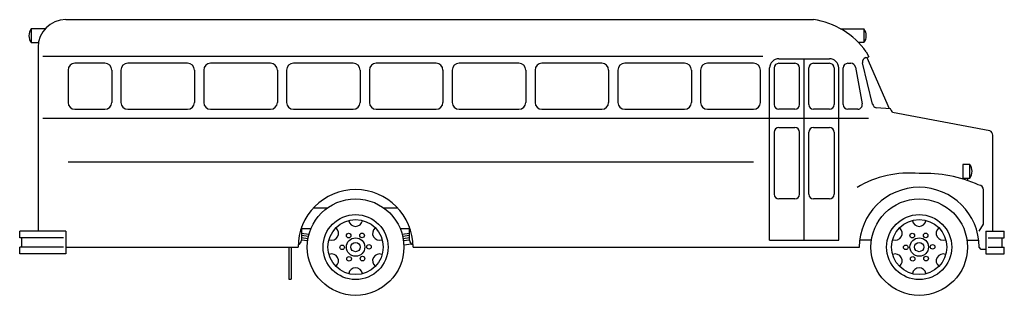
# Model space of a CAD drawing. Extents: x 1523 to 1951, y 1070 to 1190.
import ezdxf

# ---------------------------------------------------------------- set-up
doc = ezdxf.new("R2010")
doc.units = 0
doc.layers.get('0').update_dxf_attribs({"linetype": 'CONTINUOUS'})
doc.layers.add('CAR_DTL', color=7, linetype='CONTINUOUS')

msp = doc.modelspace()

# ---------------------------------------------------------------- linework, layer by layer
at = {"color": 0}
for p, q in [((1543, 1190), (1868, 1190)), ((1531, 1178), (1531, 1098)), ((1890.8, 1173.47), (1892.04, 1173.8)), ((1891, 1176), (1892.04, 1173.8)), ((1891.2, 1173.58), (1900.93, 1151.27)), ((1560, 1171), (1547, 1171)), ((1596, 1171), (1570, 1171)), ((1632, 1171), (1606, 1171)), ((1668, 1171), (1642, 1171)), ((1704, 1171), (1678, 1171)), ((1740, 1171), (1714, 1171)), ((1776, 1171), (1750, 1171)), ((1812, 1171), (1786, 1171)), ((1842, 1171), (1822, 1171)), ((1851, 1169), (1851, 1153)), ((1853, 1171), (1860, 1171)), ((1862, 1153), (1862, 1169)), ((1866, 1153), (1866, 1169)), ((1868, 1171), (1875, 1171)), ((1877, 1169), (1877, 1153)), ((1881, 1153), (1881, 1169)), ((1883, 1171), (1884.29, 1171)), ((1886.26, 1169.31), (1889.24, 1153.39)), ((1893.76, 1153.26), (1889.34, 1171.17)), ((1544, 1168), (1544, 1154)), ((1563, 1168), (1563, 1154)), ((1567, 1168), (1567, 1154)), ((1599, 1168), (1599, 1154)), ((1603, 1168), (1603, 1154)), ((1635, 1168), (1635, 1154)), ((1639, 1168), (1639, 1154)), ((1671, 1168), (1671, 1154)), ((1675, 1168), (1675, 1154)), ((1707, 1168), (1707, 1154)), ((1711, 1168), (1711, 1154)), ((1743, 1168), (1743, 1154)), ((1747, 1168), (1747, 1154)), ((1779, 1168), (1779, 1154)), ((1783, 1168), (1783, 1154)), ((1815, 1168), (1815, 1154)), ((1819, 1168), (1819, 1154)), ((1845, 1154), (1845, 1168)), ((1901.46, 1151.13), (1895.24, 1151.69)), ((1547, 1151), (1560, 1151)), ((1570, 1151), (1596, 1151)), ((1606, 1151), (1632, 1151)), ((1642, 1151), (1668, 1151)), ((1678, 1151), (1704, 1151)), ((1714, 1151), (1740, 1151)), ((1750, 1151), (1776, 1151)), ((1786, 1151), (1812, 1151)), ((1822, 1151), (1842, 1151)), ((1860, 1151), (1853, 1151)), ((1875, 1151), (1868, 1151)), ((1887.28, 1151), (1883, 1151)), ((1944.7, 1141.61), (1902.39, 1149.61)), ((1853, 1143), (1860, 1143)), ((1868, 1143), (1875, 1143)), ((1851, 1141), (1851, 1114)), ((1862, 1114), (1862, 1141)), ((1866, 1114), (1866, 1141)), ((1877, 1141), (1877, 1114)), ((1946, 1098), (1946, 1139.74)), ((1942, 1101), (1942, 1115.9)), ((1860, 1112), (1853, 1112)), ((1875, 1112), (1868, 1112)), ((1940, 1098), (1942, 1101)), ((1543, 1098), (1523, 1098)), ((1523, 1095), (1523, 1098)), ((1543, 1098), (1543, 1088)), ((1943, 1098), (1943, 1088)), ((1943, 1098), (1951, 1098)), ((1951, 1095), (1951, 1098)), ((1524, 1091), (1524, 1095)), ((1950, 1091), (1950, 1095)), ((1523, 1088), (1523, 1091)), ((1543, 1088), (1523, 1088)), ((1543, 1091), (1644, 1091)), ((1694, 1091), (1888, 1091)), ((1941, 1090), (1940, 1091)), ((1943, 1090), (1941, 1090)), ((1943, 1088), (1951, 1088)), ((1951, 1088), (1951, 1091))]:
    msp.add_line(p, q, dxfattribs=at)
for centre, radius in [((1669, 1091), 21), ((1914, 1091), 21), ((1669, 1091), 14.14), ((1914, 1091), 14.14), ((1669, 1091), 4), ((1914, 1091), 4)]:
    msp.add_circle(centre, radius, dxfattribs=at)
for centre, radius, start, end in [((1543, 1178), 12, 90, 180), ((1863.17, 1156.17), 34.18, 35.4727, 81.8699), ((1891.31, 1171.54), 2, 104.7436, 190.6197), ((1547, 1168), 3, 90, 180), ((1560, 1168), 3, 0, 90), ((1570, 1168), 3, 90, 180), ((1596, 1168), 3, 0, 90), ((1606, 1168), 3, 90, 180), ((1632, 1168), 3, 0, 90), ((1642, 1168), 3, 90, 180), ((1668, 1168), 3, 0, 90), ((1678, 1168), 3, 90, 180), ((1704, 1168), 3, 0, 90), ((1714, 1168), 3, 90, 180), ((1740, 1168), 3, 0, 90), ((1750, 1168), 3, 90, 180), ((1776, 1168), 3, 0, 90), ((1786, 1168), 3, 90, 180), ((1812, 1168), 3, 0, 90), ((1822, 1168), 3, 90, 180), ((1842, 1168), 3, 0, 90), ((1853, 1169), 2, 90, 180), ((1860, 1169), 2, 0, 90), ((1868, 1169), 2, 90, 180), ((1875, 1169), 2, 0, 90), ((1883, 1169), 2, 90, 180), ((1884.29, 1169), 2, 8.8807, 90), ((1547, 1154), 3, 180, 270), ((1560, 1154), 3, 270, 0), ((1570, 1154), 3, 180, 270), ((1596, 1154), 3, 270, 0), ((1606, 1154), 3, 180, 270), ((1632, 1154), 3, 270, 0), ((1642, 1154), 3, 180, 270), ((1668, 1154), 3, 270, 0), ((1678, 1154), 3, 180, 270), ((1704, 1154), 3, 270, 0), ((1714, 1154), 3, 180, 270), ((1740, 1154), 3, 270, 0), ((1750, 1154), 3, 180, 270), ((1776, 1154), 3, 270, 0), ((1786, 1154), 3, 180, 270), ((1812, 1154), 3, 270, 0), ((1822, 1154), 3, 180, 270), ((1842, 1154), 3, 270, 0), ((1853, 1153), 2, 180, 270), ((1860, 1153), 2, 270, 0), ((1868, 1153), 2, 180, 270), ((1875, 1153), 2, 270, 0), ((1883, 1153), 2, 180, 270), ((1887.28, 1153), 2, 270, 11.2813), ((1895.73, 1153.63), 2, 190.6197, 255.9638), ((1897.26, 1147.53), 5.53, 22.0465, 40.6234), ((1853, 1141), 2, 90, 180), ((1860, 1141), 2, 0, 90), ((1868, 1141), 2, 90, 180), ((1875, 1141), 2, 0, 90), ((1944, 1139.74), 2, 0, 69.4338), ((1909.76, 1078.32), 44.88, 84.5836, 120.4741), ((1916.51, 1065.96), 57.09, 65.7068, 92.5221), ((1940, 1115.9), 2, 0, 90), ((1669, 1091), 25, 0, 180), ((1853, 1114), 2, 180, 270), ((1860, 1114), 2, 270, 0), ((1868, 1114), 2, 180, 270), ((1875, 1114), 2, 270, 0), ((1914, 1091), 26.02, 0, 180)]:
    msp.add_arc(centre, radius, start, end, dxfattribs=at)
at = {"layer": 'CAR_DTL', "color": 0}
for p, q in [((1534.06, 1186), (1528, 1186)), ((1528, 1186), (1528, 1180)), ((1879.84, 1186), (1890, 1186)), ((1890, 1186), (1890, 1180)), ((1528, 1180), (1531.17, 1180)), ((1890, 1180), (1887.66, 1180)), ((1846, 1174), (1533, 1174)), ((1853, 1173), (1875, 1173)), ((1864, 1094), (1864, 1173)), ((1849, 1094), (1849, 1169)), ((1879, 1094), (1879, 1169)), ((1892, 1147), (1533, 1147)), ((1842, 1128), (1544, 1128)), ((1936, 1127), (1933, 1127)), ((1933, 1127), (1933, 1121)), ((1936, 1121), (1936, 1127)), ((1933, 1121), (1936, 1121)), ((1935, 1121), (1935, 1119.98)), ((1656.67, 1108), (1650.67, 1108)), ((1687.33, 1108), (1681.33, 1108)), ((1645.5, 1100), (1645.5, 1094)), ((1692.5, 1094), (1692.5, 1100)), ((1649.58, 1099), (1645.5, 1099)), ((1645.5, 1097), (1648.69, 1096.6)), ((1648.51, 1095.62), (1645.5, 1096)), ((1692.5, 1099), (1688.42, 1099)), ((1689.31, 1096.6), (1692.44, 1097)), ((1692.5, 1096), (1689.49, 1095.62)), ((1542, 1095), (1523, 1095)), ((1648.32, 1094.64), (1645.5, 1095)), ((1648.17, 1093.66), (1645.5, 1094)), ((1692.5, 1095), (1689.68, 1094.64)), ((1692.5, 1094), (1689.83, 1093.66)), ((1689.97, 1092.05), (1693.33, 1092.38)), ((1849, 1094), (1879, 1094)), ((1893.22, 1094), (1888.15, 1094)), ((1934.78, 1094), (1939.85, 1094)), ((1944, 1095), (1951, 1095)), ((1542, 1091), (1523, 1091)), ((1640, 1091), (1640, 1077)), ((1641, 1091), (1641, 1077)), ((1944, 1091), (1951, 1091)), ((1640, 1077), (1641, 1077))]:
    msp.add_line(p, q, dxfattribs=at)
for centre, radius in [((1669, 1091), 12), ((1914, 1091), 12), ((1666, 1096), 1), ((1671.83, 1096.1), 1), ((1911, 1096), 1), ((1916.83, 1096.1), 1), ((1663.17, 1090.9), 1), ((1669, 1091), 2), ((1674.83, 1091.1), 1), ((1908.17, 1090.9), 1), ((1914, 1091), 2), ((1919.83, 1091.1), 1), ((1666.17, 1085.9), 1), ((1672, 1086), 1), ((1911.17, 1085.9), 1), ((1917, 1086), 1)]:
    msp.add_circle(centre, radius, dxfattribs=at)
for centre, radius, start, end in [((1532, 1183), 5, 143.1301, 216.8699), ((1886, 1183), 5, 323.1301, 36.8699), ((1853, 1169), 4, 90, 180), ((1875, 1169), 4, 0, 90), ((1932, 1124), 5, 323.1301, 36.8699), ((1669, 1103), 3, 189.5941, 350.4059), ((1914, 1103), 3, 189.5941, 350.4059), ((1658.61, 1097), 3, 249.5941, 50.4059), ((1679.39, 1097), 3, 129.5941, 290.4059), ((1903.61, 1097), 3, 249.5941, 50.4059), ((1924.39, 1097), 3, 129.5941, 290.4059), ((1643.5, 1094), 2, 285.1558, 0), ((1694.5, 1094), 2, 180, 254.8442), ((1658.61, 1085), 3, 309.5941, 110.4059), ((1679.39, 1085), 3, 69.5941, 230.4059), ((1903.61, 1085), 3, 309.5941, 110.4059), ((1924.39, 1085), 3, 69.5941, 230.4059), ((1669, 1079), 3, 9.5941, 170.4059), ((1914, 1079), 3, 9.5941, 170.4059)]:
    msp.add_arc(centre, radius, start, end, dxfattribs=at)

doc.saveas('drawing.dxf')
